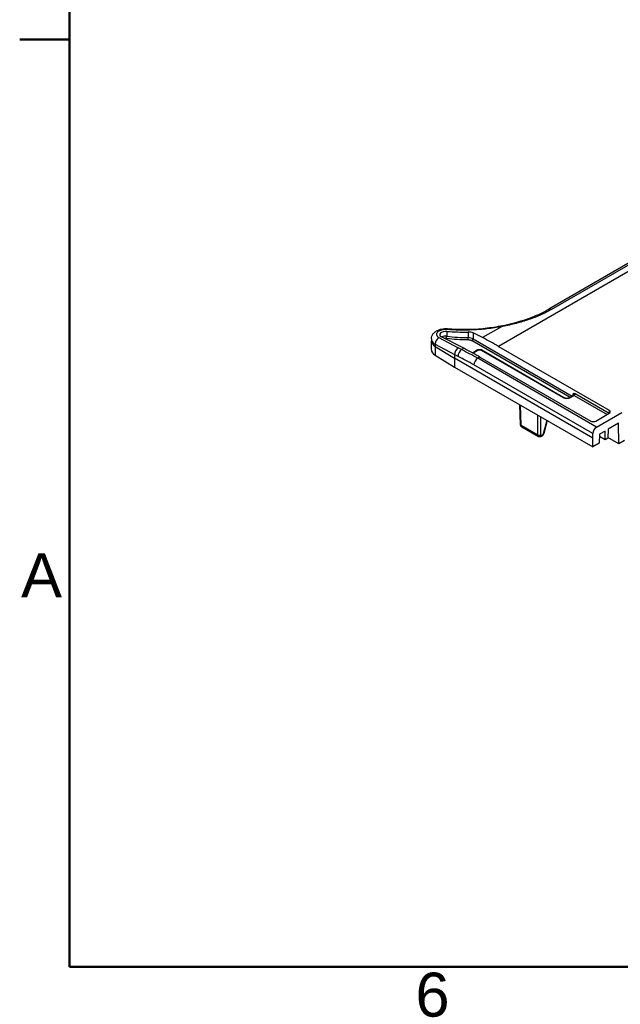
# Model space of a CAD drawing. Header units: millimetres. Extents: x 0 to 420, y 0 to 297.
# Tile 1 of 18: x 7 to 48, y 7 to 76. Entities that reach past the tile are written whole.
import ezdxf

# ---------------------------------------------------------------- set-up
doc = ezdxf.new("R2010")
doc.units = ezdxf.units.MM
doc.layers.get('0').update_dxf_attribs({"lineweight": 25})
for name, color, linetype, lineweight in [('Bordo_0', 7, 'Continuous', 50), ('Bordo_2', 7, 'Continuous', 50), ('Spigoli tangenti visibili(ISO)', 7, 'Continuous', 25)]:
    doc.layers.add(name, color=color, linetype=linetype, lineweight=lineweight)
doc.layers.add('Spigoli visibili(ISO)', color=176, linetype='Continuous', lineweight=25, true_color=0x000080)
doc.styles.add('Bordo_1', font='arial.ttf')

# ---------------------------------------------------------------- blocks, each defined once
blk = doc.blocks.new('Borders Bordo di default')
at = {"layer": 'Bordo_0'}
blk.add_line((10, 74.25), (6.552, 74.25), dxfattribs=at)
at = {"layer": 'Bordo_0', "flags": 128}
blk.add_lwpolyline([(10, 10), (10, 287), (410, 287), (410, 10), (10, 10)], dxfattribs=at)
at = {"layer": 'Bordo_2', "char_height": 3.048, "attachment_point": 7, "style": 'Bordo_1'}
for s, insert in [('A', (6.645, 35.601)), ('6', (33.985, 6.501))]:
    blk.add_mtext(s, dxfattribs=dict(at, insert=insert))

msp = doc.modelspace()

# ---------------------------------------------------------------- linework, layer by layer
at = {"layer": 'Spigoli tangenti visibili(ISO)'}
for p, q in [((62.754, 66.281), (39.738, 52.992)), ((57.048, 63.425), (43.405, 55.548)), ((36.153, 54.026), (36.152, 53.694)), ((37.64, 53.985), (37.637, 53.593)), ((37.982, 53.919), (37.978, 53.509)), ((39.939, 54.354), (38.624, 53.595)), ((35.61, 53.599), (36.955, 52.881)), ((37.907, 53.388), (44.698, 49.467)), ((37.978, 53.509), (44.838, 49.548)), ((35.354, 53.138), (35.353, 52.984)), ((35.353, 52.984), (36.701, 52.164)), ((35.353, 52.984), (35.353, 52.372)), ((35.354, 53.138), (36.703, 52.418)), ((37.186, 52.765), (36.955, 52.881)), ((37.344, 52.856), (37.186, 52.765)), ((37.967, 52.528), (38.324, 52.734)), ((38.536, 52.734), (44.228, 49.448)), ((46.279, 46.634), (36.701, 52.164)), ((36.938, 52.299), (36.703, 52.418)), ((38.457, 52.253), (38.3, 52.162)), ((46.546, 47.401), (38.3, 52.162)), ((46.281, 46.945), (38.035, 51.706)), ((44.723, 49.448), (44.979, 49.596)), ((44.905, 49.586), (44.906, 49.636)), ((44.979, 49.596), (47.274, 48.271)), ((45.05, 49.717), (47.413, 48.353)), ((41.31, 47.523), (41.268, 48.915)), ((47.419, 48.558), (47.413, 48.353)), ((42.46, 46.859), (42.46, 48.227)), ((42.673, 46.859), (42.673, 48.104)), ((43.091, 47.863), (42.834, 46.922)), ((41.31, 47.523), (42.46, 46.859))]:
    msp.add_line(p, q, dxfattribs=at)
for centre, major_axis, ratio, start_param, end_param in [((43.411, 55.239), (-0.187, 0.325), 0.57735, 5.519297, 6.283185), ((36.184, 53.842), (0.03, 0.374), 0.202044, 0.000024, 0.58423), ((39.955, 54.039), (-0.069, 0.369), 0.201191, 5.699022, 6.283181), ((36.059, 53.525), (0.971, 0.031), 0.554801, 3.117953, 3.883378), ((36.059, 53.371), (-0.973, 0), 0.57735, 6.283041, 7.042404), ((35.626, 53.284), (-0.177, -0.331), 0.626809, 3.907671, 5.468125), ((36.07, 53.471), (0.395, 0), 0.57735, 1.361116, 2.322824), ((36.131, 53.639), (0.0122, 0.0993), 0.169952, 3.76755, 5.320892), ((37.84, 58.194), (8.21, 0), 0.57735, 4.502709, 4.687356), ((37.84, 58.275), (8.111, 0), 0.57735, 4.502709, 4.687356), ((37.635, 53.537), (0.0014, 0.1), 0.020437, 3.757221, 5.310563), ((37.625, 53.306), (0.5, -0.001), 0.574529, 0.786461, 1.546784), ((37.907, 53.47), (0.05, 0.0866), 0.57735, 3.926991, 5.480334), ((37.203, 52.45), (0.169, 0.335), 0.611926, 0.751891, 2.313978), ((38.3, 31.546), (-12.625, 21.867), 0.57735, 5.497787, 5.560206), ((38.324, 52.653), (-0.05, 0.0866), 0.577351, 5.497863, 6.283239), ((38.536, 52.653), (0.05, 0.0866), 0.57735, 0, 0.785398), ((37.882, 31.308), (-12.273, 21.635), 0.582367, 5.502189, 5.56461), ((38.3, 51.856), (0.187, 0.325), 0.57735, 0.785555, 2.347468), ((44.228, 49.366), (0.05, 0.0866), 0.57735, 0.000016, 0.78542), ((44.723, 49.366), (-0.05, 0.0866), 0.57735, 5.497787, 6.283223), ((44.836, 49.597), (0.1, -0.003), 0.577175, 0.179369, 0.802699), ((44.977, 49.513), (0.0473, -0.0882), 0.596902, 2.375109, 3.160224), ((44.979, 49.677), (0.05, 0.0866), 0.57735, 3.926991, 5.480334), ((47.342, 48.313), (0.05, 0.0866), 0.57735, 5.454211, 5.480334), ((41.416, 47.586), (-0.15, -0.005), 0.577174, 0, 0.767798), ((41.5, 47.636), (-0.132, -0.233), 0.581767, 5.511361, 6.279275), ((42.567, 46.922), (0.15, 0), 0.597324, 3.927143, 5.497635), ((42.65, 46.972), (-0.135, -0.231), 0.5729, 5.519041, 6.286723), ((42.728, 46.986), (0.145, -0.04), 0.36312, 5.628745, 6.283207)]:
    msp.add_ellipse(centre, major_axis=major_axis, ratio=ratio, start_param=start_param, end_param=end_param, dxfattribs=at)
for points, knots in [([(43.405, 55.548), (43.267, 55.468), (43.127, 55.394), (42.989, 55.324), (42.85, 55.255), (42.712, 55.191), (42.573, 55.13), (42.435, 55.07), (42.297, 55.013), (42.157, 54.96), (42.018, 54.907), (41.878, 54.857), (41.736, 54.809), (41.595, 54.762), (41.452, 54.717), (41.305, 54.674), (41.158, 54.632), (41.009, 54.591), (40.856, 54.552), (40.702, 54.514), (40.546, 54.477), (40.392, 54.444), (40.239, 54.411), (40.088, 54.381), (39.939, 54.354)], [0, 0, 0, 0, 0.125, 0.125, 0.125, 0.25, 0.25, 0.25, 0.375, 0.375, 0.375, 0.5, 0.5, 0.5, 0.625, 0.625, 0.625, 0.75, 0.75, 0.75, 0.875, 0.875, 0.875, 1, 1, 1, 1]), ([(36.168, 54.157), (36.141, 54.16), (36.114, 54.161), (36.088, 54.161), (36.069, 54.161), (36.05, 54.16), (36.031, 54.16), (36.001, 54.158), (35.97, 54.156), (35.94, 54.152), (35.925, 54.15), (35.91, 54.147), (35.895, 54.145), (35.862, 54.139), (35.83, 54.132), (35.798, 54.123), (35.788, 54.12), (35.777, 54.117), (35.767, 54.114), (35.733, 54.103), (35.702, 54.091), (35.672, 54.077), (35.665, 54.074), (35.659, 54.071), (35.653, 54.068), (35.622, 54.052), (35.593, 54.035), (35.568, 54.016), (35.565, 54.014), (35.562, 54.012), (35.559, 54.009), (35.533, 53.989), (35.511, 53.967), (35.494, 53.944), (35.475, 53.92), (35.462, 53.895), (35.454, 53.869), (35.454, 53.868), (35.453, 53.867), (35.453, 53.866), (35.446, 53.842), (35.444, 53.818), (35.447, 53.794), (35.448, 53.792), (35.448, 53.789), (35.448, 53.786), (35.452, 53.764), (35.46, 53.743), (35.472, 53.722), (35.475, 53.718), (35.477, 53.713), (35.48, 53.709), (35.493, 53.69), (35.509, 53.672), (35.527, 53.656), (35.534, 53.65), (35.54, 53.645), (35.547, 53.64), (35.565, 53.625), (35.586, 53.612), (35.61, 53.599)], [0, 0, 0, 0, 0.053561, 0.053561, 0.053561, 0.090909, 0.090909, 0.090909, 0.151681, 0.151681, 0.151681, 0.181818, 0.181818, 0.181818, 0.249312, 0.249312, 0.249312, 0.272727, 0.272727, 0.272727, 0.347019, 0.347019, 0.347019, 0.363636, 0.363636, 0.363636, 0.444689, 0.444689, 0.444689, 0.454545, 0.454545, 0.454545, 0.542335, 0.542335, 0.542335, 0.636364, 0.636364, 0.636364, 0.639958, 0.639958, 0.639958, 0.727273, 0.727273, 0.727273, 0.737611, 0.737611, 0.737611, 0.818182, 0.818182, 0.818182, 0.835243, 0.835243, 0.835243, 0.909091, 0.909091, 0.909091, 0.933186, 0.933186, 0.933186, 1, 1, 1, 1]), ([(39.939, 54.354), (39.616, 54.294), (38.968, 54.196), (37.965, 54.116), (37.005, 54.106), (36.438, 54.136), (36.168, 54.157)], [0, 0, 0, 0, 0.25, 0.5, 0.75, 1, 1, 1, 1]), ([(35.97, 53.552), (35.991, 53.556), (36.012, 53.559), (36.033, 53.56), (36.038, 53.561), (36.043, 53.561), (36.047, 53.561), (36.072, 53.562), (36.097, 53.561), (36.123, 53.559), (36.125, 53.558), (36.128, 53.558), (36.131, 53.558)], [0.78443, 0.78443, 0.78443, 0.78443, 0.8704653, 0.8704653, 0.8704653, 0.8888889, 0.8888889, 0.8888889, 0.9889311, 0.9889311, 0.9889311, 1, 1, 1, 1]), ([(37.635, 53.455), (37.647, 53.455), (37.661, 53.455), (37.674, 53.454), (37.68, 53.453), (37.685, 53.453), (37.691, 53.452), (37.705, 53.451), (37.719, 53.449), (37.733, 53.447), (37.739, 53.446), (37.745, 53.445), (37.75, 53.444), (37.765, 53.441), (37.779, 53.438), (37.793, 53.434), (37.798, 53.433), (37.803, 53.431), (37.809, 53.43), (37.822, 53.426), (37.835, 53.421), (37.848, 53.416), (37.853, 53.414), (37.858, 53.412), (37.862, 53.41), (37.874, 53.405), (37.885, 53.4), (37.896, 53.394), (37.9, 53.392), (37.904, 53.39), (37.907, 53.388)], [0, 0, 0, 0, 0.141968, 0.141968, 0.141968, 0.2, 0.2, 0.2, 0.342911, 0.342911, 0.342911, 0.4, 0.4, 0.4, 0.543228, 0.543228, 0.543228, 0.6, 0.6, 0.6, 0.743413, 0.743413, 0.743413, 0.8, 0.8, 0.8, 0.944735, 0.944735, 0.944735, 1, 1, 1, 1]), ([(38.324, 52.734), (38.326, 52.736), (38.329, 52.737), (38.331, 52.738), (38.341, 52.743), (38.351, 52.747), (38.362, 52.75), (38.367, 52.752), (38.373, 52.753), (38.378, 52.754), (38.387, 52.756), (38.397, 52.758), (38.406, 52.758), (38.415, 52.759), (38.423, 52.76), (38.432, 52.76), (38.439, 52.759), (38.446, 52.759), (38.453, 52.758), (38.464, 52.757), (38.475, 52.756), (38.485, 52.753), (38.49, 52.752), (38.494, 52.751), (38.498, 52.75), (38.51, 52.747), (38.521, 52.742), (38.531, 52.737), (38.533, 52.736), (38.535, 52.735), (38.536, 52.734)], [0.0000002, 0.0000002, 0.0000002, 0.0000002, 0.0431521, 0.0431521, 0.0431521, 0.2, 0.2, 0.2, 0.2767656, 0.2767656, 0.2767656, 0.4, 0.4, 0.4, 0.5087673, 0.5087673, 0.5087673, 0.6, 0.6, 0.6, 0.7407199, 0.7407199, 0.7407199, 0.8, 0.8, 0.8, 0.9736887, 0.9736887, 0.9736887, 1, 1, 1, 1]), ([(42.834, 46.922), (42.834, 46.92), (42.833, 46.918), (42.832, 46.916), (42.829, 46.907), (42.826, 46.898), (42.822, 46.89), (42.82, 46.887), (42.819, 46.883), (42.817, 46.88), (42.813, 46.873), (42.808, 46.865), (42.803, 46.858), (42.8, 46.855), (42.797, 46.851), (42.795, 46.848), (42.79, 46.842), (42.785, 46.837), (42.78, 46.832), (42.776, 46.829), (42.772, 46.825), (42.768, 46.822), (42.763, 46.819), (42.759, 46.816), (42.754, 46.813), (42.749, 46.81), (42.745, 46.808), (42.74, 46.806), (42.736, 46.805), (42.733, 46.804), (42.729, 46.803), (42.724, 46.802), (42.719, 46.802), (42.714, 46.802), (42.711, 46.802), (42.709, 46.802), (42.706, 46.803), (42.701, 46.804), (42.697, 46.806), (42.693, 46.809), (42.691, 46.811), (42.69, 46.812), (42.688, 46.813), (42.684, 46.817), (42.681, 46.822), (42.678, 46.828), (42.678, 46.829), (42.677, 46.831), (42.677, 46.832), (42.674, 46.839), (42.673, 46.847), (42.673, 46.856), (42.673, 46.857), (42.673, 46.858), (42.673, 46.859)], [0.0000001, 0.0000001, 0.0000001, 0.0000001, 0.0212425, 0.0212425, 0.0212425, 0.1111111, 0.1111111, 0.1111111, 0.1426259, 0.1426259, 0.1426259, 0.2222222, 0.2222222, 0.2222222, 0.2631224, 0.2631224, 0.2631224, 0.3333333, 0.3333333, 0.3333333, 0.3838757, 0.3838757, 0.3838757, 0.4444444, 0.4444444, 0.4444444, 0.5045883, 0.5045883, 0.5045883, 0.5555556, 0.5555556, 0.5555556, 0.6252929, 0.6252929, 0.6252929, 0.6666667, 0.6666667, 0.6666667, 0.7460178, 0.7460178, 0.7460178, 0.7777778, 0.7777778, 0.7777778, 0.8665054, 0.8665054, 0.8665054, 0.8888889, 0.8888889, 0.8888889, 0.9875829, 0.9875829, 0.9875829, 1, 1, 1, 1])]:
    msp.add_open_spline(points, degree=3, knots=knots, dxfattribs=at)
for points in [[(44.228, 49.448), (44.25, 49.435), (44.299, 49.414), (44.384, 49.393), (44.476, 49.386), (44.567, 49.393), (44.652, 49.414), (44.701, 49.435), (44.723, 49.448)], [(44.906, 49.636), (44.907, 49.654), (44.912, 49.684), (44.934, 49.718), (44.966, 49.736), (45.006, 49.737), (45.035, 49.725), (45.05, 49.717)], [(47.413, 48.353), (47.413, 48.352), (47.414, 48.352), (47.414, 48.352)]]:
    msp.add_open_spline(points, degree=3, dxfattribs=at)
at = {"layer": 'Spigoli visibili(ISO)'}
for p, q in [((56.866, 63.44), (43.223, 55.563)), ((38.624, 53.595), (37.982, 53.919)), ((35.087, 53.507), (35.086, 53.374)), ((35.086, 52.758), (35.086, 53.371)), ((37.344, 52.856), (35.785, 53.645)), ((37.937, 52.544), (38.274, 52.739)), ((38.586, 52.739), (44.278, 49.453)), ((39.738, 52.992), (47.419, 48.558)), ((35.353, 52.372), (36.692, 51.557)), ((36.701, 52.164), (36.692, 51.557)), ((36.703, 52.418), (36.701, 52.164)), ((38.457, 52.253), (46.137, 47.818)), ((36.692, 51.557), (46.279, 46.022)), ((44.673, 49.453), (44.929, 49.6)), ((41.266, 47.582), (41.225, 48.94)), ((43.119, 47.846), (42.873, 46.946)), ((46.491, 47.818), (47.419, 48.354)), ((46.546, 47.401), (48.292, 48.409)), ((41.367, 47.404), (42.515, 46.741)), ((47.127, 47.124), (46.738, 46.9)), ((47.137, 46.517), (47.127, 47.124)), ((47.34, 47.247), (47.33, 46.629)), ((48.057, 47.661), (47.34, 47.247)), ((48.079, 46.245), (48.057, 47.661)), ((46.279, 46.634), (46.281, 46.945)), ((46.279, 46.022), (46.279, 46.634)), ((46.738, 46.9), (46.729, 46.282)), ((47.137, 46.517), (46.736, 46.748)), ((47.33, 46.629), (47.137, 46.517)), ((48.079, 46.245), (47.331, 46.677)), ((48.471, 46.471), (48.079, 46.245)), ((46.729, 46.282), (46.279, 46.022))]:
    msp.add_line(p, q, dxfattribs=at)
for centre, major_axis, ratio, start_param, end_param in [((36.07, 53.81), (-0.403, -0.021), 0.540272, 4.476078, 7.039947), ((37.834, 58.38), (8.105, 0.413), 0.540272, 4.476078, 4.660985), ((36.184, 53.842), (0.03, 0.374), 0.202044, 6.283152, 6.283209), ((37.628, 53.715), (0.5, 0.026), 0.539732, 0.75799, 1.518625), ((36.059, 53.371), (-0.973, 0), 0.57735, 6.277014, 6.283041), ((39.427, 32.202), (-12.288, 22.054), 0.587341, 5.50667, 5.569098), ((36.059, 52.758), (-0.973, 0), 0.57735, 6.283041, 7.042403), ((36.972, 52.566), (0.173, 0.333), 0.619423, 0.758985, 2.320255), ((38.769, 31.822), (-12.949, 21.672), 0.567184, 5.489209, 5.551638), ((44.228, 49.366), (0.05, 0.0866), 0.57735, 6.283062, 6.283201), ((47.242, 48.456), (0.25, 0), 0.577174, 5.497939, 7.068431), ((46.314, 47.92), (-0.25, 0), 0.577526, 0.78555, 2.356042), ((41.5, 47.636), (-0.132, -0.233), 0.581767, 6.279287, 6.279332), ((46.546, 47.095), (0.188, 0.325), 0.57735, 0.785398, 2.347468)]:
    msp.add_ellipse(centre, major_axis=major_axis, ratio=ratio, start_param=start_param, end_param=end_param, dxfattribs=at)
for points, knots in [([(39.886, 54.407), (40.662, 54.552), (41.412, 54.758), (42.49, 55.179), (42.876, 55.363), (43.223, 55.563)], [0, 0, 0, 0, 0.4839088, 0.4839088, 0.7837643, 0.7837643, 0.7837643, 0.7837643]), ([(35.087, 53.506), (35.088, 53.573), (35.101, 53.64), (35.148, 53.763), (35.183, 53.821), (35.271, 53.93), (35.328, 53.981), (35.467, 54.075), (35.554, 54.117), (35.746, 54.182), (35.855, 54.205), (36.048, 54.222), (36.132, 54.223), (36.214, 54.216)], [0, 0, 0, 0, 0.0444345, 0.0444345, 0.088933, 0.088933, 0.1395476, 0.1395476, 0.2003731, 0.2003731, 0.2663795, 0.2663795, 0.3164419, 0.3164419, 0.3164419, 0.3164419]), ([(36.214, 54.216), (37.008, 54.152), (37.842, 54.158), (39.067, 54.274), (39.482, 54.332), (39.886, 54.407)], [0, 0, 0, 0, 0.4884187, 0.4884187, 0.7404438, 0.7404438, 0.7404438, 0.7404438]), ([(38.274, 52.739), (38.296, 52.752), (38.322, 52.762), (38.375, 52.775), (38.403, 52.778), (38.458, 52.778), (38.485, 52.775), (38.522, 52.766), (38.534, 52.762), (38.559, 52.753), (38.573, 52.747), (38.586, 52.739)], [0, 0, 0, 0, 0.01683402, 0.01683402, 0.03358427, 0.03358427, 0.04979143, 0.04979143, 0.05703165, 0.05703165, 0.06681385, 0.06681385, 0.06681385, 0.06681385]), ([(44.278, 49.453), (44.294, 49.444), (44.313, 49.435), (44.356, 49.421), (44.379, 49.416), (44.428, 49.408), (44.455, 49.407), (44.509, 49.407), (44.536, 49.41), (44.584, 49.418), (44.606, 49.424), (44.643, 49.437), (44.66, 49.445), (44.673, 49.453)], [0, 0, 0, 0, 0.01550404, 0.01550404, 0.03049822, 0.03049822, 0.04640525, 0.04640525, 0.06274478, 0.06274478, 0.07700722, 0.07700722, 0.09049417, 0.09049417, 0.09049417, 0.09049417]), ([(44.929, 49.6), (44.933, 49.603), (44.936, 49.607), (44.938, 49.609), (44.938, 49.609), (44.938, 49.609)], [0, 0, 0, 0, 0.00995494, 0.00995494, 0.01250986, 0.01250986, 0.01250986, 0.01250986]), ([(41.367, 47.404), (41.348, 47.414), (41.332, 47.428), (41.304, 47.46), (41.292, 47.479), (41.275, 47.519), (41.27, 47.541), (41.267, 47.569), (41.267, 47.575), (41.266, 47.581)], [0, 0, 0, 0, 0.01330359, 0.01330359, 0.02660275, 0.02660275, 0.04072873, 0.04072873, 0.04442442, 0.04442442, 0.04442442, 0.04442442]), ([(42.873, 46.946), (42.865, 46.918), (42.853, 46.889), (42.823, 46.838), (42.804, 46.814), (42.764, 46.773), (42.74, 46.756), (42.69, 46.729), (42.662, 46.72), (42.608, 46.714), (42.582, 46.716), (42.542, 46.727), (42.528, 46.733), (42.515, 46.741)], [0.00000108, 0.00000108, 0.00000108, 0.00000108, 0.01815502, 0.01815502, 0.03580671, 0.03580671, 0.0534465, 0.0534465, 0.07159771, 0.07159771, 0.08766869, 0.08766869, 0.09719062, 0.09719062, 0.09719062, 0.09719062])]:
    msp.add_open_spline(points, degree=3, knots=knots, dxfattribs=at)

# ---------------------------------------------------------------- block references
msp.add_blockref('Borders Bordo di default', (0, 0))

doc.saveas('drawing.dxf')
